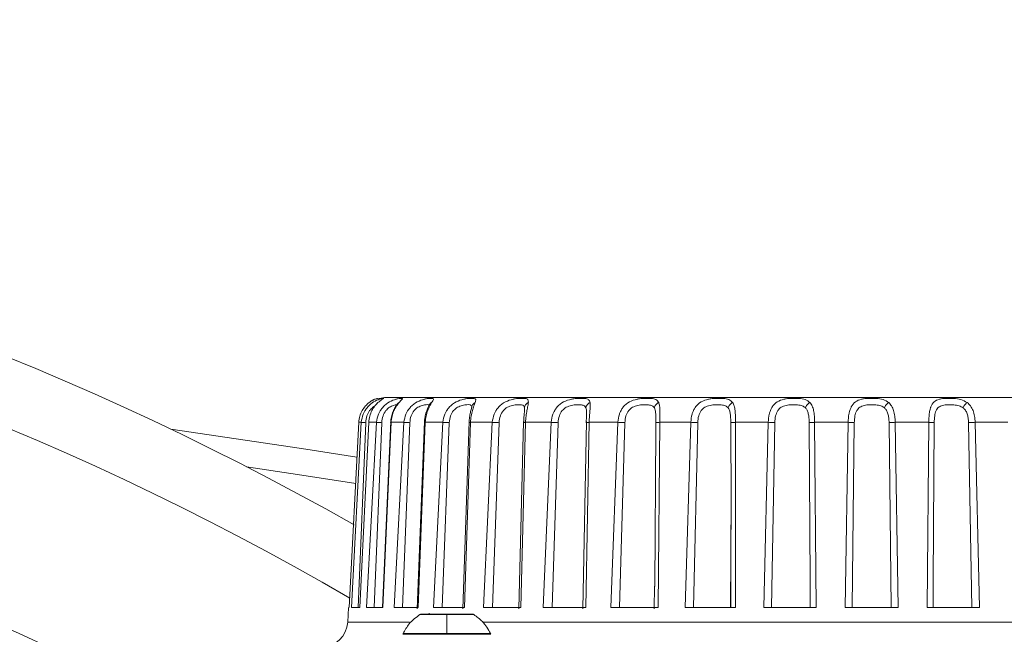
# Model space of a CAD drawing. Header units: millimetres. Extents: x 51337 to 61814, y -21781 to -12277.
# Tile 38 of 256: x 55158 to 55233, y -18118 to -18071. Entities that reach past the tile are written whole.
import ezdxf

# ---------------------------------------------------------------- set-up
doc = ezdxf.new("R2010")
doc.units = ezdxf.units.MM
doc.header["$LTSCALE"] = 0.3175
for name, color, linetype, lineweight in [('1轮廓实线层', 7, 'Continuous', 18), ('7标注层', 4, 'Continuous', 13), ('sub', 1, 'Continuous', 18), ('粗实线', 7, 'Continuous', 18)]:
    doc.layers.add(name, color=color, linetype=linetype, lineweight=lineweight)
doc.styles.add('标准汉字', font='gbenor.shx', dxfattribs={"bigfont": 'gbcbig.shx'})
doc.dimstyles.new('M1：15', dxfattribs={"dimscale": 15, "dimtxt": 3.5, "dimasz": 2.5, "dimexe": 2, "dimexo": 0, "dimgap": 0.5, "dimtad": 1, "dimdec": 4, "dimdsep": 46, "dimtxsty": '标准汉字', "dimcen": 5, "dimdle": 5, "dimclrd": 1, "dimclre": 1, "dimclrt": 256, "dimadec": 4, "dimazin": 2, "dimtfac": 1, "dimtdec": 4, "dimtmove": 0, "dimatfit": 3, "dimfxl": 1, "dimtolj": 1, "dimarcsym": 0})
doc.dimstyles.new('M1：18.5', dxfattribs={"dimscale": 18.5, "dimtxt": 3.5, "dimasz": 2.5, "dimexe": 2, "dimexo": 0, "dimgap": 1.5, "dimtad": 1, "dimdec": 4, "dimdsep": 46, "dimtxsty": '标准汉字', "dimcen": 5, "dimdle": 5, "dimclrd": 1, "dimclre": 1, "dimclrt": 256, "dimadec": 4, "dimazin": 2, "dimtfac": 1, "dimtdec": 4, "dimtmove": 2, "dimatfit": 3, "dimfxl": 1, "dimfrac": 2, "dimtolj": 1, "dimarcsym": 0})

# ---------------------------------------------------------------- blocks, each defined once
blk = doc.blocks.new('*D33')
at = {"layer": '7标注层', "color": 1, "lineweight": -2, "ltscale": 30, "transparency": 16777216}
blk.add_line((54654.412, -18230.557), (54753.28, -18247.99), dxfattribs=at)
blk.add_arc((55072.944, -18304.355), 354.596, 6.06209, 163.93791, dxfattribs=at)
at = {"layer": '7标注层', "color": 1, "lineweight": 20, "ltscale": 30, "transparency": 16777216}
for points in [[(54738.28, -18207.655), (54726.102, -18204.837), (54723.735, -18242.78)], [(55431.799, -18266.577), (55419.317, -18267.238), (55427.541, -18304.355)]]:
    blk.add_solid(points, dxfattribs=at)
at = {"layer": 'Defpoints', "color": 0, "lineweight": 20, "ltscale": 30, "transparency": 16777216}
for p in [(53093.157, -17955.265), (54932.496, -17978.759), (54654.412, -18230.557), (54794.669, -18304.355), (56512.467, -18304.355)]:
    blk.add_point(p, dxfattribs=at)
at = {"layer": '7标注层', "ltscale": 30, "transparency": 16777216, "insert": (55140.13, -17921.865), "char_height": 52.5, "attachment_point": 5, "rotation": 350.03744, "style": '标准汉字'}
blk.add_mtext('\\A1;165%%D', dxfattribs=at)
blk = doc.blocks.new('*D35')
at = {"layer": '7标注层', "color": 1, "lineweight": -2, "ltscale": 30, "transparency": 16777216}
for p, q in [((56900.696, -17993.686), (57009.252, -17975.235)), ((56623.967, -18040.723), (55072.944, -18304.355))]:
    blk.add_line(p, q, dxfattribs=at)
at = {"layer": '7标注层', "color": 1, "lineweight": 18, "transparency": 16777216}
blk.add_solid([(57010.544, -17982.834), (57007.96, -17967.636), (57054.848, -17967.485)], dxfattribs=at)
at = {"layer": 'Defpoints', "color": 0, "lineweight": 18, "transparency": 16777216}
for p in [(57054.848, -17967.485), (55072.944, -18304.355)]:
    blk.add_point(p, dxfattribs=at)
at = {"layer": '7标注层', "transparency": 16777216, "insert": (56762.332, -18017.205), "char_height": 64.75, "attachment_point": 5, "rotation": 9.64656, "style": '标准汉字'}
blk.add_mtext('\\A1;R2010.3', dxfattribs=at)
blk = doc.blocks.new('*D36')
at = {"layer": '7标注层', "color": 1, "lineweight": -2, "ltscale": 30, "transparency": 16777216}
for p, q in [((55667.891, -17915.524), (55466.363, -18047.234)), ((55466.363, -18047.234), (55428.695, -18071.852)), ((55072.944, -18304.355), (55428.695, -18071.852)), ((55072.944, -18304.355), (54997.607, -18353.592))]:
    blk.add_line(p, q, dxfattribs=at)
at = {"layer": '7标注层', "color": 1, "lineweight": 18, "transparency": 16777216}
blk.add_solid([(55395.129, -18102.749), (55386.923, -18090.193), (55428.695, -18071.852)], dxfattribs=at)
at = {"layer": 'Defpoints', "color": 0, "lineweight": 18, "transparency": 16777216}
for p in [(55428.695, -18071.852), (55072.944, -18304.355)]:
    blk.add_point(p, dxfattribs=at)
at = {"layer": '7标注层', "transparency": 16777216, "insert": (55553.957, -17920.101), "char_height": 63, "attachment_point": 5, "rotation": 33.16688, "style": '标准汉字'}
blk.add_mtext('\\A1;R425', dxfattribs=at)

msp = doc.modelspace()

# ---------------------------------------------------------------- linework, layer by layer
at = {"layer": '1轮廓实线层', "ltscale": 30}
for points in [[(55169.59037, -18102.2772), (55179.51636, -18103.73984), (55183.74541, -18104.40751)], [(55183.65816, -18106.41927), (55179.21054, -18105.71632), (55175.33912, -18105.12848)]]:
    msp.add_lwpolyline(points, dxfattribs=at)
for centre, radius, start, end in [((55072.94446, -18304.35532), 224, 60.4145458, 138.539737), ((55072.94446, -18304.35532), 219, 59.7660111, 138.539737), ((55072.94446, -18304.35532), 205, 60.8035956, 132.3426055), ((55188.65012, -18116.55532), 0.2, 90, 105.8408438), ((55192.53853, -18116.55532), 0.2, 74.1591562, 90), ((55181.04653, -18116.85532), 2, 270, 356.9999994)]:
    msp.add_arc(centre, radius, start, end, dxfattribs=at)
at = {"layer": 'sub', "color": 4, "ltscale": 30}
msp.add_arc((55072.94446, -18304.35532), 424.98931, 190, 170, dxfattribs=at)
at = {"layer": '粗实线', "ltscale": 30}
for p, q in [((55185.83814, -18099.85532), (55185.32233, -18099.96372)), ((55185.28385, -18100.3172), (55185.25373, -18100.33646)), ((55189.25787, -18100.39795), (55189.24974, -18100.42271)), ((55183.88188, -18101.75065), (55183.15264, -18115.85532)), ((55183.32742, -18115.85532), (55184.08276, -18101.75065)), ((55183.85164, -18115.85532), (55184.41691, -18101.77691)), ((55184.08276, -18101.75065), (55183.88188, -18101.75065)), ((55184.64284, -18101.75065), (55183.95766, -18115.85532)), ((55184.47771, -18115.85532), (55185.24054, -18101.75065)), ((55185.24054, -18101.75065), (55184.64284, -18101.75065)), ((55185.06525, -18115.85532), (55185.6359, -18101.77691)), ((55186.32022, -18101.6739), (55185.69708, -18115.85532)), ((55186.34692, -18101.75065), (55185.72267, -18115.85532)), ((55187.32672, -18101.75065), (55186.34692, -18101.75065)), ((55186.57518, -18115.85532), (55187.32672, -18101.75065)), ((55187.21156, -18115.85532), (55187.77355, -18101.77691)), ((55188.88942, -18101.67588), (55188.33642, -18115.94565)), ((55188.95215, -18101.75065), (55188.40419, -18115.85532)), ((55190.28993, -18101.75065), (55188.95215, -18101.75065)), ((55189.56818, -18115.85532), (55190.28993, -18101.75065)), ((55190.23775, -18115.85532), (55190.77722, -18101.77691)), ((55192.28751, -18101.67798), (55191.82225, -18115.94719)), ((55192.3944, -18101.75065), (55191.93622, -18115.85532)), ((55194.0572, -18101.75065), (55192.3944, -18101.75065)), ((55193.38301, -18115.85532), (55194.0572, -18101.75065)), ((55194.06927, -18115.85532), (55194.57295, -18101.77691)), ((55196.43088, -18101.68014), (55196.06439, -18115.94892)), ((55196.58888, -18101.75065), (55196.23177, -18115.85532)), ((55198.53578, -18101.75065), (55196.58888, -18101.75065)), ((55197.92575, -18115.85532), (55198.53578, -18101.75065)), ((55198.6118, -18115.85532), (55199.06729, -18101.77691)), ((55201.21801, -18101.6825), (55200.95835, -18115.95076)), ((55201.43232, -18101.75065), (55201.18508, -18115.85532)), ((55203.61537, -18101.75065), (55201.43232, -18101.75065)), ((55203.08453, -18115.85532), (55203.61537, -18101.75065)), ((55203.75349, -18115.85532), (55204.14955, -18101.77691)), ((55206.51164, -18101.77682), (55206.51183, -18102.3303)), ((55206.80546, -18101.75065), (55206.67416, -18115.85532)), ((55209.17091, -18101.75065), (55206.80546, -18101.75065)), ((55208.73233, -18115.85532), (55209.17091, -18101.75065)), ((55209.36771, -18115.85532), (55209.69461, -18101.77691)), ((55212.21589, -18101.77659), (55212.23829, -18107.95541)), ((55212.57599, -18101.75065), (55212.56389, -18115.85532)), ((55215.0656, -18101.75065), (55212.57599, -18101.75065)), ((55214.73007, -18115.85532), (55215.0656, -18101.75065)), ((55215.16617, -18101.75367), (55215.0656, -18101.75065)), ((55215.31624, -18115.85532), (55215.56594, -18101.77691)), ((55218.18433, -18101.77659), (55218.2653, -18113.84491)), ((55221.15429, -18101.75065), (55218.60184, -18101.75065)), ((55218.60184, -18101.75065), (55218.70922, -18115.85532)), ((55220.93009, -18115.85532), (55221.15429, -18101.75065)), ((55221.45261, -18115.85532), (55221.61894, -18101.77691)), ((55224.26996, -18101.77659), (55224.4363, -18115.85532)), ((55227.28707, -18101.75065), (55224.73462, -18101.75065)), ((55224.73462, -18101.75065), (55224.95883, -18115.85532)), ((55227.17971, -18115.85532), (55227.28707, -18101.75065)), ((55227.62362, -18113.84614), (55227.70459, -18101.77691)), ((55230.32296, -18101.77659), (55230.57268, -18115.85532)), ((55233.31291, -18101.75065), (55230.82331, -18101.75065)), ((55230.82331, -18101.75065), (55231.15884, -18115.85532)), ((55206.51183, -18102.3303), (55206.42393, -18114.23919)), ((55212.23829, -18107.95541), (55212.20539, -18115.85532)), ((55212.23859, -18107.70958), (55212.22544, -18111.34402)), ((55212.22544, -18111.34402), (55212.20914, -18115.85532)), ((55218.26506, -18113.07751), (55218.27001, -18113.65342)), ((55227.61889, -18113.65464), (55227.62386, -18113.07787)), ((55218.2653, -18113.84491), (55218.26321, -18115.85532)), ((55227.6257, -18115.85532), (55227.62362, -18113.84614)), ((55206.40214, -18114.22988), (55206.38432, -18115.95255)), ((55183.10182, -18115.85266), (55183.04379, -18116.96)), ((55183.95766, -18115.85532), (55183.32742, -18115.85532)), ((55185.72267, -18115.85532), (55184.47771, -18115.85532)), ((55188.40419, -18115.85532), (55186.57518, -18115.85532)), ((55189.25453, -18116.28957), (55189.25453, -18116.36292)), ((55191.93622, -18115.85532), (55189.56818, -18115.85532)), ((55196.23177, -18115.85532), (55193.38301, -18115.85532)), ((55201.18508, -18115.85532), (55197.92575, -18115.85532)), ((55206.67416, -18115.85532), (55203.08453, -18115.85532)), ((55212.56389, -18115.85532), (55208.73233, -18115.85532)), ((55218.70922, -18115.85532), (55214.73007, -18115.85532)), ((55224.95883, -18115.85532), (55220.93009, -18115.85532)), ((55231.15884, -18115.85532), (55227.17971, -18115.85532)), ((55187.74884, -18116.96), (55183.04379, -18116.96)), ((55188.54514, -18116.38512), (55190.59432, -18116.38512)), ((55188.59552, -18116.36292), (55190.59432, -18116.36292)), ((55190.59432, -18116.36292), (55190.59432, -18116.38512)), ((55190.59432, -18116.36292), (55192.59312, -18116.36292)), ((55190.59432, -18116.38512), (55190.59432, -18117.82659)), ((55190.59432, -18116.38512), (55192.64356, -18116.38512)), ((55252.62672, -18116.96), (55193.31512, -18116.96)), ((55187.27156, -18117.82659), (55190.59432, -18117.82659)), ((55190.59432, -18117.82659), (55193.91709, -18117.82659)), ((55187.25122, -18117.88758), (55193.93744, -18117.88758))]:
    msp.add_line(p, q, dxfattribs=at)
for points, knots in [([(55258.67791, -18099.85532), (55258.36126, -18099.85532), (55257.71029, -18099.85532), (55256.34467, -18099.85532), (55254.59285, -18099.85532), (55252.37611, -18099.85532), (55249.65744, -18099.85532), (55246.41344, -18099.85532), (55242.6381, -18099.85532), (55238.34788, -18099.85532), (55234.02712, -18099.85532), (55229.84941, -18099.85532), (55225.9119, -18099.85532), (55221.90913, -18099.85532), (55217.88787, -18099.85532), (55213.92555, -18099.85532), (55210.10001, -18099.85532), (55206.45041, -18099.85532), (55202.70315, -18099.85532), (55198.98079, -18099.85532), (55195.47142, -18099.85532), (55192.5662, -18099.85532), (55190.24757, -18099.85532), (55188.4791, -18099.85532), (55187.2129, -18099.85532), (55186.39191, -18099.85532), (55185.92128, -18099.85532), (55185.86535, -18099.85532), (55185.83814, -18099.85532)], [0, 0, 0, 0, 34007.69802257, 69914.33870126, 107683.98780316, 149397.63991916, 193138.28929703, 238835.24432534, 288301.09389746, 339456.20484473, 392189.4251248, 433585.82429211, 474987.66247582, 517359.61619172, 559736.88206783, 602108.87247667, 644485.89702603, 685882.41609384, 727284.50039399, 780012.797153, 831167.92543829, 880638.2706853, 926331.09547265, 970071.31593768, 1011789.71157928, 1049554.31477187, 1085462.78373044, 1119473.8990086, 1119473.8990086, 1119473.8990086, 1119473.8990086]), ([(55183.88188, -18101.75065), (55183.90281, -18101.59028), (55183.94404, -18101.27432), (55184.14036, -18100.85212), (55184.38919, -18100.49192), (55184.58252, -18100.3247), (55184.67802, -18100.2421)], [0, 0, 0, 0, 50408.69901224, 99315.11920902, 146639.88501183, 192840.87492456, 192840.87492456, 192840.87492456, 192840.87492456]), ([(55185.35241, -18100.2421), (55185.46026, -18100.15631), (55185.66764, -18099.99136), (55185.80236, -18099.9319), (55185.79522, -18099.92394), (55185.71916, -18099.92722), (55185.60795, -18099.94466), (55185.50083, -18099.97484), (55185.4667, -18099.98553), (55185.33018, -18100.02996), (55185.01645, -18100.1657), (55184.69462, -18100.43233), (55184.49383, -18100.67236), (55184.39004, -18100.81641), (55184.29146, -18100.99436), (55184.15567, -18101.28544), (55184.11624, -18101.53705), (55184.08276, -18101.75065)], [0, 0, 0, 0, 81469.58812178, 156643.7248472, 203314.26338517, 233472.48953462, 289997.63766972, 306054.97304972, 310866.53279266, 313478.60221689, 397481.48646956, 484041.9646185, 489327.10331002, 528063.23218408, 556673.25530166, 571961.79317839, 657873.81838173, 657873.81838173, 657873.81838173, 657873.81838173]), ([(55184.41691, -18101.77691), (55184.43845, -18101.60291), (55184.47909, -18101.27471), (55184.69289, -18100.8578), (55184.92082, -18100.62966), (55185.05924, -18100.53503), (55185.10268, -18100.51443), (55185.10732, -18100.51223)], [0, 0, 0, 0, 76487.58474032, 144276.23643532, 202878.657376, 233757.37881396, 237451.33345298, 237451.33345298, 237451.33345298, 237451.33345298]), ([(55184.64284, -18101.75065), (55184.66233, -18101.59028), (55184.70074, -18101.27433), (55184.88057, -18100.85207), (55185.1039, -18100.49197), (55185.27024, -18100.32471), (55185.35241, -18100.2421)], [0, 0, 0, 0, 50410.55178517, 99317.5259479, 146651.35354493, 192848.66845, 192848.66845, 192848.66845, 192848.66845]), ([(55185.31307, -18099.92548), (55185.30492, -18099.92631), (55185.28803, -18099.92805), (55185.13733, -18099.97331), (55184.9245, -18100.06876), (55184.74863, -18100.19494), (55184.66285, -18100.25649)], [0, 0, 0, 0, 44629.30236135, 92480.42428417, 143895.11040911, 192851.63651828, 192851.63651828, 192851.63651828, 192851.63651828]), ([(55184.67802, -18100.2421), (55184.76723, -18100.18049), (55184.94011, -18100.06108), (55185.14536, -18099.97006), (55185.28627, -18099.92849), (55185.30424, -18099.92647), (55185.31307, -18099.92548)], [0, 0, 0, 0, 52094.45371031, 100962.00174589, 147662.5596386, 192849.76137913, 192849.76137913, 192849.76137913, 192849.76137913]), ([(55186.95243, -18100.2421), (55187.03519, -18100.15632), (55187.19427, -18099.99141), (55187.24874, -18099.93188), (55187.18214, -18099.92395), (55187.0562, -18099.92721), (55186.90969, -18099.94469), (55186.7794, -18099.97483), (55186.73842, -18099.98553), (55186.5759, -18100.02997), (55186.22193, -18100.16569), (55185.87796, -18100.43235), (55185.66596, -18100.67235), (55185.5574, -18100.81642), (55185.45511, -18100.99436), (55185.31467, -18101.28545), (55185.27458, -18101.53705), (55185.24054, -18101.75065)], [0, 0, 0, 0, 81488.34796432, 156640.93106696, 203337.64503213, 233487.95743459, 290015.41662866, 306078.09116629, 310884.09337033, 313495.64882808, 397506.78526767, 484076.99067775, 489363.21670952, 528100.12908062, 556712.37979171, 572001.77432008, 657920.55297737, 657920.55297737, 657920.55297737, 657920.55297737]), ([(55185.6359, -18101.77691), (55185.65837, -18101.60277), (55185.70075, -18101.27431), (55185.92579, -18100.85916), (55186.17982, -18100.6262), (55186.38302, -18100.51184), (55186.57586, -18100.43817), (55186.76886, -18100.39755), (55186.82227, -18100.41219), (55186.84748, -18100.4191)], [0, 0, 0, 0, 64088.50083453, 120885.98718819, 169984.63085716, 195852.17667168, 223484.59837105, 275268.50608596, 321554.82321721, 321554.82321721, 321554.82321721, 321554.82321721]), ([(55186.81337, -18100.37042), (55186.76065, -18100.44722), (55186.65216, -18100.60522), (55186.49169, -18100.93903), (55186.35897, -18101.33013), (55186.3308, -18101.62107), (55186.31642, -18101.76961)], [0, 0, 0, 0, 44541.24179164, 91642.64711194, 141186.2959332, 192866.09399569, 192866.09399569, 192866.09399569, 192866.09399569]), ([(55186.34692, -18101.75065), (55186.3645, -18101.59028), (55186.39913, -18101.27433), (55186.55799, -18100.8521), (55186.75043, -18100.49193), (55186.88564, -18100.32471), (55186.95243, -18100.2421)], [0, 0, 0, 0, 50416.28349464, 99328.34306442, 146660.48376979, 192866.31072643, 192866.31072643, 192866.31072643, 192866.31072643]), ([(55186.8171, -18100.37313), (55186.83018, -18100.35105), (55186.86274, -18100.2961), (55186.91886, -18100.26231), (55186.95243, -18100.2421)], [0, 0, 0, 0, 43710.13710898, 108778.16017796, 108778.16017796, 108778.16017796, 108778.16017796]), ([(55189.43871, -18100.2421), (55189.49432, -18100.15631), (55189.60122, -18099.9914), (55189.57408, -18099.93189), (55189.44959, -18099.92394), (55189.27694, -18099.92721), (55189.09888, -18099.94467), (55188.94836, -18099.97484), (55188.90168, -18099.98553), (55188.71692, -18100.03005), (55188.33176, -18100.16565), (55187.97404, -18100.43234), (55187.756, -18100.67235), (55187.64537, -18100.81642), (55187.54188, -18100.99435), (55187.40022, -18101.28546), (55187.36047, -18101.53706), (55187.32672, -18101.75065)], [0, 0, 0, 0, 81494.00904605, 156661.27474081, 203351.10733812, 233512.25398237, 290043.99121766, 306111.27945427, 310923.07827141, 313531.31627322, 397553.52656203, 484133.13683865, 489419.75675773, 528162.65181287, 556778.3400807, 572068.55492668, 657997.98760633, 657997.98760633, 657997.98760633, 657997.98760633]), ([(55187.77355, -18101.77691), (55187.79632, -18101.60277), (55187.83927, -18101.2743), (55188.07095, -18100.85919), (55188.34222, -18100.6261), (55188.56716, -18100.512), (55188.79048, -18100.43743), (55189.03494, -18100.39979), (55189.21928, -18100.40423), (55189.23855, -18100.46613), (55189.24746, -18100.49478)], [0, 0, 0, 0, 60750.6203814, 114590.61171161, 161132.49986869, 185660.64168615, 211849.92260549, 260928.1941951, 314712.90257673, 361077.54368035, 361077.54368035, 361077.54368035, 361077.54368035]), ([(55189.24995, -18100.4223), (55189.21622, -18100.49487), (55189.14648, -18100.64494), (55189.02602, -18100.96537), (55188.92135, -18101.34354), (55188.89816, -18101.62641), (55188.88628, -18101.77136)], [0, 0, 0, 0, 43905.13341843, 90783.77075536, 140569.71096614, 192892.88193441, 192892.88193441, 192892.88193441, 192892.88193441]), ([(55188.95215, -18101.75065), (55188.96739, -18101.59028), (55188.9974, -18101.27431), (55189.13139, -18100.85212), (55189.28814, -18100.49192), (55189.38892, -18100.3247), (55189.43871, -18100.2421)], [0, 0, 0, 0, 50421.64454203, 99341.59722584, 146679.50474539, 192893.36442366, 192893.36442366, 192893.36442366, 192893.36442366]), ([(55189.25782, -18100.40765), (55189.28146, -18100.37296), (55189.32782, -18100.30494), (55189.40224, -18100.26277), (55189.43871, -18100.2421)], [0, 0, 0, 0, 55477.45975007, 108792.69352708, 108792.69352708, 108792.69352708, 108792.69352708]), ([(55192.75, -18100.2421), (55192.77709, -18100.15631), (55192.82918, -18099.99141), (55192.7211, -18099.93189), (55192.5418, -18099.92395), (55192.32674, -18099.92721), (55192.12135, -18099.94469), (55191.95451, -18099.97484), (55191.90315, -18099.98552), (55191.70103, -18100.03009), (55191.29372, -18100.16562), (55190.93117, -18100.43235), (55190.71251, -18100.67235), (55190.60251, -18100.81642), (55190.50039, -18100.99435), (55190.36096, -18101.28546), (55190.32255, -18101.53706), (55190.28993, -18101.75065)], [0, 0, 0, 0, 81509.91402587, 156686.32273744, 203384.25296141, 233553.54552307, 290087.60694014, 306160.57032899, 310971.1176487, 313577.64605148, 397618.35125268, 484211.67465941, 489499.29062229, 528248.04606801, 556868.07842286, 572161.25631806, 658104.47204897, 658104.47204897, 658104.47204897, 658104.47204897]), ([(55190.77722, -18101.77691), (55190.79972, -18101.60277), (55190.84216, -18101.2743), (55191.07489, -18100.85918), (55191.35647, -18100.62612), (55191.59807, -18100.51199), (55191.84481, -18100.43738), (55192.12946, -18100.40035), (55192.3605, -18100.40195), (55192.41868, -18100.45599), (55192.44177, -18100.47743)], [0, 0, 0, 0, 62664.41735624, 118200.06202732, 166210.08895986, 191506.50419982, 218523.39296622, 269148.70531415, 324627.72460412, 361136.92236519, 361136.92236519, 361136.92236519, 361136.92236519]), ([(55192.50939, -18100.49095), (55192.49463, -18100.55721), (55192.4639, -18100.69513), (55192.38547, -18100.99766), (55192.31115, -18101.35915), (55192.29396, -18101.63244), (55192.28511, -18101.77322)], [0, 0, 0, 0, 43035.76176804, 89580.10644831, 139687.51442623, 192928.35405464, 192928.35405464, 192928.35405464, 192928.35405464]), ([(55192.3944, -18101.75065), (55192.4069, -18101.59029), (55192.43154, -18101.27435), (55192.53738, -18100.85206), (55192.65457, -18100.49196), (55192.71845, -18100.32471), (55192.75, -18100.2421)], [0, 0, 0, 0, 50433.01213463, 99358.33035948, 146710.97305164, 192929.160072, 192929.160072, 192929.160072, 192929.160072]), ([(55192.44177, -18100.47743), (55192.45305, -18100.48326), (55192.50046, -18100.50778), (55192.49133, -18100.58589), (55192.48437, -18100.64541)], [0, 0, 0, 0, 25885.65132264, 108811.53676776, 108811.53676776, 108811.53676776, 108811.53676776]), ([(55192.48437, -18100.64541), (55192.48653, -18100.60445), (55192.49094, -18100.52085), (55192.54649, -18100.40483), (55192.63273, -18100.30559), (55192.71142, -18100.26299), (55192.75, -18100.2421)], [0, 0, 0, 0, 47271.25632377, 96468.82092111, 145647.82677087, 192930.6522767, 192930.6522767, 192930.6522767, 192930.6522767]), ([(55196.80478, -18100.2421), (55196.80269, -18100.15631), (55196.79868, -18099.99138), (55196.61234, -18099.93189), (55196.38265, -18099.92395), (55196.13041, -18099.92721), (55195.90281, -18099.9447), (55195.72373, -18099.97483), (55195.66896, -18099.98553), (55195.45473, -18100.03), (55195.03487, -18100.16568), (55194.67658, -18100.43233), (55194.46267, -18100.67235), (55194.35604, -18100.81643), (55194.25775, -18100.99434), (55194.12409, -18101.28546), (55194.08791, -18101.53706), (55194.0572, -18101.75065)], [0, 0, 0, 0, 81519.05473816, 156721.7513575, 203433.74183531, 233607.43188628, 290151.20670129, 306227.46726601, 311037.25393313, 313648.66412126, 397701.52212676, 484312.76374319, 489601.03445122, 528356.70600902, 556983.90732618, 572279.46611785, 658237.65745364, 658237.65745364, 658237.65745364, 658237.65745364]), ([(55194.57295, -18101.77691), (55194.59462, -18101.60277), (55194.63551, -18101.27431), (55194.86356, -18100.85918), (55195.14852, -18100.62613), (55195.40085, -18100.51195), (55195.66448, -18100.43769), (55195.98654, -18100.39786), (55196.28031, -18100.41178), (55196.45998, -18100.47157), (55196.49306, -18100.59046), (55196.50835, -18100.64541)], [0, 0, 0, 0, 60928.9062781, 114925.6393102, 161604.17671014, 186203.2558766, 212470.52767802, 261691.28213498, 315627.72140701, 364145.4939576, 405840.73644171, 405840.73644171, 405840.73644171, 405840.73644171]), ([(55196.50835, -18100.64541), (55196.51366, -18100.60445), (55196.5245, -18100.52085), (55196.58894, -18100.40483), (55196.68273, -18100.30559), (55196.76463, -18100.26298), (55196.80478, -18100.2421)], [0, 0, 0, 0, 47280.95186692, 96487.31524443, 145674.97782725, 192973.04303077, 192973.04303077, 192973.04303077, 192973.04303077]), ([(55196.58888, -18101.75065), (55196.59835, -18101.59028), (55196.617, -18101.27434), (55196.69209, -18100.85208), (55196.76685, -18100.49196), (55196.79224, -18100.32471), (55196.80478, -18100.2421)], [0, 0, 0, 0, 50445.38812294, 99384.25076393, 146745.60836294, 192972.81321871, 192972.81321871, 192972.81321871, 192972.81321871]), ([(55201.50321, -18100.2421), (55201.472, -18100.15631), (55201.41201, -18099.99141), (55201.15196, -18099.93189), (55200.87749, -18099.92395), (55200.59436, -18099.92721), (55200.3501, -18099.94471), (55200.16322, -18099.97482), (55200.10639, -18099.98553), (55199.88499, -18100.03001), (55199.46346, -18100.16565), (55199.11799, -18100.43238), (55198.91418, -18100.67233), (55198.81348, -18100.81644), (55198.72149, -18100.99434), (55198.59682, -18101.28549), (55198.5638, -18101.53707), (55198.53578, -18101.75065)], [0, 0, 0, 0, 81552.06261884, 156767.36565141, 203483.95784398, 233668.08284307, 290225.55497746, 306306.84170576, 311114.91268184, 313725.89132092, 397798.61707765, 484428.82629364, 489719.70605505, 528483.17984088, 557117.0303256, 572414.95324085, 658394.56698691, 658394.56698691, 658394.56698691, 658394.56698691]), ([(55199.06729, -18101.77691), (55199.08761, -18101.60277), (55199.12594, -18101.2743), (55199.34368, -18100.85919), (55199.62499, -18100.62613), (55199.88184, -18100.51194), (55200.15617, -18100.4377), (55200.50463, -18100.39785), (55200.84601, -18100.41178), (55201.08295, -18100.47153), (55201.15156, -18100.59046), (55201.18326, -18100.64541)], [0, 0, 0, 0, 60945.1081141, 114957.62053887, 161647.95513585, 186252.74470345, 212531.21308172, 261764.79911827, 315720.13573899, 364251.63310693, 405939.54412678, 405939.54412678, 405939.54412678, 405939.54412678]), ([(55201.18326, -18100.64541), (55201.19159, -18100.60445), (55201.20859, -18100.52088), (55201.28034, -18100.40481), (55201.37938, -18100.3056), (55201.46248, -18100.26299), (55201.50321, -18100.2421)], [0, 0, 0, 0, 47305.1874775, 96514.94690536, 145718.03057928, 193022.24871093, 193022.24871093, 193022.24871093, 193022.24871093]), ([(55201.43232, -18101.75065), (55201.43853, -18101.59028), (55201.45075, -18101.27433), (55201.49323, -18100.85207), (55201.52372, -18100.492), (55201.50999, -18100.32472), (55201.50321, -18100.2421)], [0, 0, 0, 0, 50458.55892217, 99411.80922731, 146789.96471092, 193023.24640437, 193023.24640437, 193023.24640437, 193023.24640437]), ([(55206.72958, -18100.2421), (55206.67001, -18100.15631), (55206.55551, -18099.99141), (55206.22815, -18099.93189), (55205.91574, -18099.92395), (55205.60859, -18099.92721), (55205.35382, -18099.94471), (55205.16361, -18099.97482), (55205.10616, -18099.98553), (55204.88311, -18100.03), (55204.47014, -18100.16569), (55204.14618, -18100.4323), (55203.95735, -18100.67237), (55203.86513, -18100.81643), (55203.78168, -18100.99435), (55203.66907, -18101.28545), (55203.64003, -18101.53706), (55203.61537, -18101.75065)], [0, 0, 0, 0, 81567.17497413, 156797.12716759, 203529.45091002, 233720.72659192, 290297.21068997, 306382.72390706, 311192.29729514, 313804.74660665, 397902.56573687, 484556.56672693, 489846.35263795, 528620.7548695, 557263.46794887, 572567.7599608, 658571.63598058, 658571.63598058, 658571.63598058, 658571.63598058]), ([(55204.14955, -18101.77691), (55204.16801, -18101.60277), (55204.20284, -18101.27431), (55204.40491, -18100.85918), (55204.6757, -18100.62613), (55204.93067, -18100.51194), (55205.20906, -18100.4377), (55205.5752, -18100.39785), (55205.95587, -18100.41178), (55206.24428, -18100.47154), (55206.3467, -18100.59046), (55206.39402, -18100.64541)], [0, 0, 0, 0, 60961.17519656, 114986.06337424, 161688.69876195, 186300.82697774, 212585.03324673, 261831.31757067, 315797.83054056, 364343.68500383, 406051.03982485, 406051.03982485, 406051.03982485, 406051.03982485]), ([(55206.39402, -18100.64541), (55206.40517, -18100.60445), (55206.42793, -18100.52086), (55206.50519, -18100.4048), (55206.60704, -18100.30561), (55206.68928, -18100.26299), (55206.72958, -18100.2421)], [0, 0, 0, 0, 47307.31231705, 96535.77297684, 145762.19482636, 193077.06006874, 193077.06006874, 193077.06006874, 193077.06006874]), ([(55206.80546, -18101.75065), (55206.80825, -18101.59027), (55206.81375, -18101.27429), (55206.82257, -18100.85215), (55206.80804, -18100.4919), (55206.75552, -18100.3247), (55206.72958, -18100.2421)], [0, 0, 0, 0, 50469.60796858, 99439.17412029, 146819.8201677, 193079.21612133, 193079.21612133, 193079.21612133, 193079.21612133]), ([(55212.35523, -18100.2421), (55212.26876, -18100.15631), (55212.1025, -18099.99138), (55211.71601, -18099.93189), (55211.37327, -18099.92395), (55211.04971, -18099.92721), (55210.79063, -18099.94471), (55210.60186, -18099.97482), (55210.54517, -18099.98553), (55210.32605, -18100.02999), (55209.93168, -18100.16568), (55209.63721, -18100.43237), (55209.46806, -18100.67233), (55209.38655, -18100.81644), (55209.31372, -18100.99433), (55209.21596, -18101.28549), (55209.1916, -18101.53707), (55209.17091, -18101.75065)], [0, 0, 0, 0, 81581.95713539, 156848.06359351, 203593.54803749, 233793.82569503, 290384.53118373, 306474.1524639, 311284.10056251, 313897.79893072, 398015.98393834, 484699.13142664, 489992.85262086, 528778.93719379, 557430.53973669, 572737.15524974, 658764.72673184, 658764.72673184, 658764.72673184, 658764.72673184]), ([(55209.69461, -18101.77691), (55209.71077, -18101.60277), (55209.74125, -18101.27429), (55209.92264, -18100.85921), (55210.17623, -18100.62612), (55210.42307, -18100.51195), (55210.69862, -18100.43769), (55211.07347, -18100.39786), (55211.48404, -18100.41178), (55211.81682, -18100.47156), (55211.95051, -18100.59046), (55212.0123, -18100.64541)], [0, 0, 0, 0, 60978.9650662, 115022.26561738, 161735.72422813, 186356.40680358, 212646.9807124, 261909.49787899, 315889.51324068, 364446.86679064, 406172.47236876, 406172.47236876, 406172.47236876, 406172.47236876]), ([(55212.0123, -18100.64541), (55212.02599, -18100.60445), (55212.05392, -18100.52089), (55212.13484, -18100.40479), (55212.23698, -18100.3056), (55212.31634, -18100.26299), (55212.35523, -18100.2421)], [0, 0, 0, 0, 47331.1583659, 96564.39771717, 145802.59230406, 193136.12912798, 193136.12912798, 193136.12912798, 193136.12912798]), ([(55212.57599, -18101.75065), (55212.5753, -18101.59028), (55212.57395, -18101.27434), (55212.54884, -18100.85206), (55212.4897, -18100.49197), (55212.39969, -18100.32471), (55212.35523, -18100.2421)], [0, 0, 0, 0, 50487.0146753, 99467.07976148, 146872.07347738, 193139.34405926, 193139.34405926, 193139.34405926, 193139.34405926]), ([(55218.24162, -18100.2421), (55218.13039, -18100.15631), (55217.91657, -18099.9914), (55217.48028, -18099.93189), (55217.11575, -18099.92395), (55216.7837, -18099.92721), (55216.52679, -18099.94469), (55216.34396, -18099.97483), (55216.28952, -18099.98553), (55216.07947, -18100.03002), (55215.71381, -18100.16565), (55215.45589, -18100.43232), (55215.31059, -18100.67237), (55215.24185, -18100.81643), (55215.1814, -18100.99433), (55215.10087, -18101.28548), (55215.0818, -18101.53707), (55215.0656, -18101.75065)], [0, 0, 0, 0, 81618.4714432, 156901.65656859, 203660.69955791, 233869.09782129, 290476.8239716, 306570.66377613, 311387.11864475, 314000.30397367, 398148.12642786, 484848.52545959, 490141.84914847, 528941.73397793, 557602.05112198, 572913.65580319, 658969.2113309, 658969.2113309, 658969.2113309, 658969.2113309]), ([(55215.56594, -18101.77691), (55215.57938, -18101.60277), (55215.60472, -18101.2743), (55215.76105, -18100.85917), (55215.99113, -18100.62614), (55216.22379, -18100.51194), (55216.48973, -18100.4377), (55216.86405, -18100.39785), (55217.29444, -18100.41179), (55217.66328, -18100.47153), (55217.82502, -18100.59046), (55217.89976, -18100.64541)], [0, 0, 0, 0, 60997.58399753, 115057.32872145, 161792.50262453, 186419.13870478, 212718.84704838, 261995.94817557, 315995.62114086, 364574.3428367, 406300.84168575, 406300.84168575, 406300.84168575, 406300.84168575]), ([(55217.89976, -18100.64541), (55217.91566, -18100.60445), (55217.94809, -18100.52088), (55218.03066, -18100.4048), (55218.13057, -18100.30561), (55218.2051, -18100.26299), (55218.24162, -18100.2421)], [0, 0, 0, 0, 47346.09999615, 96600.15150185, 145853.53208567, 193198.00311204, 193198.00311204, 193198.00311204, 193198.00311204]), ([(55218.60184, -18101.75065), (55218.59768, -18101.59028), (55218.58948, -18101.2743), (55218.53115, -18100.85213), (55218.42876, -18100.49194), (55218.3035, -18100.32471), (55218.24162, -18100.2421)], [0, 0, 0, 0, 50503.27311181, 99504.61123513, 146919.0869986, 193202.15107191, 193202.15107191, 193202.15107191, 193202.15107191]), ([(55224.24381, -18100.2421), (55224.11056, -18100.15631), (55223.85439, -18099.99139), (55223.37913, -18099.93189), (55223.00174, -18099.92395), (55222.6694, -18099.92721), (55222.42089, -18099.94471), (55222.24868, -18099.97482), (55222.1977, -18099.98553), (55222.0021, -18100.02999), (55221.67379, -18100.16573), (55221.45898, -18100.43226), (55221.34111, -18100.67238), (55221.28678, -18100.81643), (55221.24022, -18100.99435), (55221.17894, -18101.28544), (55221.16561, -18101.53705), (55221.15429, -18101.75065)], [0, 0, 0, 0, 81640.20661006, 156949.68450693, 203725.46919435, 233943.72909971, 290572.61617905, 306674.43184659, 311488.25427724, 314103.49922359, 398270.61858877, 485008.34299159, 490302.16328958, 529111.84824641, 557780.77829519, 573099.51966327, 659180.11739541, 659180.11739541, 659180.11739541, 659180.11739541]), ([(55221.61894, -18101.77691), (55221.62934, -18101.60277), (55221.64896, -18101.2743), (55221.7763, -18100.85919), (55221.97729, -18100.62612), (55222.19, -18100.51194), (55222.43973, -18100.43771), (55222.80437, -18100.39785), (55223.24391, -18100.41178), (55223.63991, -18100.47155), (55223.82561, -18100.59046), (55223.91144, -18100.64541)], [0, 0, 0, 0, 61017.51471654, 115092.68861554, 161836.98409274, 186472.86006238, 212785.27875085, 262077.01556498, 316094.15208023, 364683.11600489, 406432.97266179, 406432.97266179, 406432.97266179, 406432.97266179]), ([(55223.91144, -18100.64541), (55223.92916, -18100.60445), (55223.9653, -18100.52088), (55224.04745, -18100.4048), (55224.14269, -18100.3056), (55224.21055, -18100.26299), (55224.24381, -18100.2421)], [0, 0, 0, 0, 47358.60211823, 96628.54825881, 145897.46307177, 193261.15941817, 193261.15941817, 193261.15941817, 193261.15941817]), ([(55224.73462, -18101.75065), (55224.72709, -18101.59027), (55224.71224, -18101.27428), (55224.6221, -18100.85213), (55224.47904, -18100.49194), (55224.32158, -18100.32471), (55224.24381, -18100.2421)], [0, 0, 0, 0, 50518.31959306, 99536.9518324, 146967.90176844, 193266.09301373, 193266.09301373, 193266.09301373, 193266.09301373]), ([(55230.21399, -18100.2421), (55230.062, -18100.15631), (55229.76983, -18099.9914), (55229.26726, -18099.93189), (55228.88632, -18099.92394), (55228.56185, -18099.92721), (55228.32804, -18099.94468), (55228.17039, -18099.97484), (55228.12431, -18099.98553), (55227.94778, -18100.03), (55227.66526, -18100.16566), (55227.49852, -18100.43242), (55227.41117, -18100.67231), (55227.37252, -18100.81643), (55227.34102, -18100.99434), (55227.30045, -18101.28549), (55227.29321, -18101.53707), (55227.28707, -18101.75065)], [0, 0, 0, 0, 81669.55916396, 156999.16897664, 203791.18557409, 234018.93225077, 290664.80512597, 306766.17206637, 311586.79828688, 314202.73659415, 398396.28149955, 485160.6567055, 490461.07265799, 529285.18516489, 557961.4714485, 573282.438338, 659392.27607391, 659392.27607391, 659392.27607391, 659392.27607391]), ([(55227.70459, -18101.77691), (55227.7117, -18101.60277), (55227.7251, -18101.27431), (55227.82032, -18100.85917), (55227.98722, -18100.62615), (55228.17479, -18100.51193), (55228.4022, -18100.43771), (55228.74813, -18100.39785), (55229.18605, -18100.41178), (55229.59929, -18100.47154), (55229.8045, -18100.59046), (55229.89932, -18100.64541)], [0, 0, 0, 0, 61039.38736245, 115133.26991172, 161896.49546414, 186536.31767923, 212855.35540708, 262161.00147418, 316196.9539245, 364806.56907713, 406565.59254734, 406565.59254734, 406565.59254734, 406565.59254734]), ([(55229.89932, -18100.64541), (55229.91841, -18100.60445), (55229.95735, -18100.52088), (55230.03709, -18100.4048), (55230.12534, -18100.3056), (55230.18483, -18100.26299), (55230.21399, -18100.2421)], [0, 0, 0, 0, 47373.94375463, 96660.29167161, 145942.38848697, 193324.04346723, 193324.04346723, 193324.04346723, 193324.04346723]), ([(55230.82331, -18101.75065), (55230.8126, -18101.59028), (55230.7915, -18101.27431), (55230.67174, -18100.85211), (55230.49153, -18100.49195), (55230.30575, -18100.32471), (55230.21399, -18100.2421)], [0, 0, 0, 0, 50537.8177667, 99569.96283016, 147017.14306054, 193329.59876831, 193329.59876831, 193329.59876831, 193329.59876831]), ([(55196.50835, -18100.64541), (55196.51097, -18100.70437), (55196.51642, -18100.82698), (55196.48868, -18101.09554), (55196.45913, -18101.41605), (55196.4515, -18101.65304), (55196.44753, -18101.77659)], [0, 0, 0, 0, 42531.54902247, 88445.95271392, 138478.78727833, 192971.85717676, 192971.85717676, 192971.85717676, 192971.85717676]), ([(55201.18326, -18100.64541), (55201.19684, -18100.6967), (55201.22507, -18100.80337), (55201.2263, -18100.95232), (55201.22694, -18101.02964)], [0, 0, 0, 0, 52346.2503933, 108863.25917177, 108863.25917177, 108863.25917177, 108863.25917177]), ([(55201.22694, -18101.02964), (55201.22435, -18101.14621), (55201.21911, -18101.3819), (55201.21439, -18101.64423), (55201.21201, -18101.77682)], [0, 0, 0, 0, 53840.31869931, 108863.38897533, 108863.38897533, 108863.38897533, 108863.38897533]), ([(55206.39402, -18100.64541), (55206.4204, -18100.70438), (55206.47525, -18100.82702), (55206.5019, -18101.09547), (55206.51149, -18101.41615), (55206.51159, -18101.65318), (55206.51164, -18101.77682)], [0, 0, 0, 0, 42545.70955157, 88486.30827382, 138521.80444896, 193076.67192485, 193076.67192485, 193076.67192485, 193076.67192485]), ([(55212.0123, -18100.64541), (55212.04973, -18100.70437), (55212.12757, -18100.82699), (55212.18077, -18101.09553), (55212.2098, -18101.41602), (55212.2138, -18101.65302), (55212.21589, -18101.77659)], [0, 0, 0, 0, 42565.37227226, 88520.39594961, 138591.07735002, 193136.10116279, 193136.10116279, 193136.10116279, 193136.10116279]), ([(55217.89976, -18100.64541), (55217.94732, -18100.70438), (55218.04623, -18100.82703), (55218.12463, -18101.09545), (55218.17245, -18101.41608), (55218.18026, -18101.65304), (55218.18433, -18101.77659)], [0, 0, 0, 0, 42578.78860279, 88559.86611347, 138644.08932818, 193198.30709488, 193198.30709488, 193198.30709488, 193198.30709488]), ([(55223.91144, -18100.64541), (55223.96795, -18100.70438), (55224.08549, -18100.82702), (55224.18719, -18101.09548), (55224.25259, -18101.41608), (55224.26401, -18101.65304), (55224.26996, -18101.77659)], [0, 0, 0, 0, 42591.21999115, 88583.32516098, 138686.3685667, 193261.76725334, 193261.76725334, 193261.76725334, 193261.76725334]), ([(55229.89932, -18100.64541), (55229.96339, -18100.70437), (55230.09664, -18100.82699), (55230.21917, -18101.09551), (55230.30053, -18101.41607), (55230.31527, -18101.65304), (55230.32296, -18101.77659)], [0, 0, 0, 0, 42608.47186996, 88609.93035289, 138731.8472624, 193324.92677424, 193324.92677424, 193324.92677424, 193324.92677424]), ([(55184.41691, -18101.77691), (55184.37452, -18101.77423), (55184.28798, -18101.76876), (55184.1845, -18101.76118), (55184.10933, -18101.75473), (55184.0915, -18101.75199), (55184.08276, -18101.75065)], [0, 0, 0, 0, 47236.07225215, 96432.29863704, 145613.74821815, 192846.21633994, 192846.21633994, 192846.21633994, 192846.21633994]), ([(55185.6359, -18101.77691), (55185.59115, -18101.77423), (55185.49979, -18101.76876), (55185.38188, -18101.76118), (55185.28845, -18101.75473), (55185.25629, -18101.75199), (55185.24054, -18101.75065)], [0, 0, 0, 0, 47243.19818591, 96443.72972459, 145639.98042159, 192858.69688231, 192858.69688231, 192858.69688231, 192858.69688231]), ([(55186.34692, -18101.75065), (55186.33286, -18101.75192), (55186.30967, -18101.75401), (55186.31835, -18101.75748), (55186.32176, -18101.75885)], [0, 0, 0, 0, 65998.92257304, 108776.84617278, 108776.84617278, 108776.84617278, 108776.84617278]), ([(55187.77355, -18101.77691), (55187.72754, -18101.77423), (55187.63363, -18101.76876), (55187.50417, -18101.76118), (55187.39474, -18101.75473), (55187.34908, -18101.75199), (55187.32672, -18101.75065)], [0, 0, 0, 0, 47250.5472469, 96440.09043709, 145641.31886202, 192880.90459873, 192880.90459873, 192880.90459873, 192880.90459873]), ([(55188.95215, -18101.75065), (55188.93189, -18101.75194), (55188.89232, -18101.75447), (55188.88957, -18101.75865), (55188.88823, -18101.76069)], [0, 0, 0, 0, 55689.41885669, 108792.10104426, 108792.10104426, 108792.10104426, 108792.10104426]), ([(55190.77722, -18101.77691), (55190.73108, -18101.77423), (55190.6369, -18101.76876), (55190.49914, -18101.76118), (55190.37643, -18101.75473), (55190.31836, -18101.75199), (55190.28993, -18101.75065)], [0, 0, 0, 0, 47253.80228955, 96458.80040307, 145683.06470695, 192912.29316054, 192912.29316054, 192912.29316054, 192912.29316054]), ([(55192.3944, -18101.75065), (55192.36909, -18101.75198), (55192.31745, -18101.75469), (55192.28496, -18101.7592), (55192.28819, -18101.76228), (55192.28876, -18101.76282)], [0, 0, 0, 0, 67785.01095186, 138355.30160546, 153436.63350394, 153436.63350394, 153436.63350394, 153436.63350394]), ([(55194.57295, -18101.77691), (55194.52782, -18101.77423), (55194.4357, -18101.76876), (55194.29304, -18101.76118), (55194.15996, -18101.75473), (55194.09099, -18101.75199), (55194.0572, -18101.75065)], [0, 0, 0, 0, 47258.80837984, 96469.67340224, 145687.58381561, 192952.09010673, 192952.09010673, 192952.09010673, 192952.09010673]), ([(55196.58888, -18101.75065), (55196.55725, -18101.75197), (55196.49268, -18101.75465), (55196.43734, -18101.76102), (55196.41709, -18101.76853), (55196.43752, -18101.77394), (55196.44753, -18101.77659)], [0, 0, 0, 0, 47267.92983766, 96477.57188294, 145690.7851449, 192975.14056205, 192975.14056205, 192975.14056205, 192975.14056205]), ([(55199.06729, -18101.77691), (55199.02427, -18101.77423), (55198.93646, -18101.76876), (55198.79243, -18101.76118), (55198.6523, -18101.75473), (55198.57409, -18101.75199), (55198.53578, -18101.75065)], [0, 0, 0, 0, 47262.79713831, 96492.25530688, 145718.36348668, 192999.31600354, 192999.31600354, 192999.31600354, 192999.31600354]), ([(55201.43232, -18101.75065), (55201.39578, -18101.75198), (55201.32118, -18101.75471), (55201.24578, -18101.76113), (55201.20344, -18101.76869), (55201.20919, -18101.77415), (55201.21201, -18101.77682)], [0, 0, 0, 0, 47275.32473186, 96532.3531418, 145754.42021915, 193025.51430804, 193025.51430804, 193025.51430804, 193025.51430804]), ([(55204.14955, -18101.77691), (55204.10972, -18101.77423), (55204.02842, -18101.76876), (55203.8865, -18101.76118), (55203.74283, -18101.75473), (55203.65728, -18101.75199), (55203.61537, -18101.75065)], [0, 0, 0, 0, 47286.93297961, 96524.6305618, 145762.41065171, 193052.80868379, 193052.80868379, 193052.80868379, 193052.80868379]), ([(55206.80546, -18101.75065), (55206.76493, -18101.75198), (55206.68222, -18101.7547), (55206.58842, -18101.76114), (55206.52511, -18101.7687), (55206.51607, -18101.77415), (55206.51164, -18101.77682)], [0, 0, 0, 0, 47295.01163128, 96527.13843042, 145770.49995935, 193081.5079421, 193081.5079421, 193081.5079421, 193081.5079421]), ([(55209.69461, -18101.77691), (55209.65894, -18101.77423), (55209.58613, -18101.76876), (55209.44984, -18101.76118), (55209.30614, -18101.75473), (55209.21538, -18101.75199), (55209.17091, -18101.75065)], [0, 0, 0, 0, 47293.93029753, 96546.34089945, 145803.36931244, 193111.25144576, 193111.25144576, 193111.25144576, 193111.25144576]), ([(55212.57599, -18101.75065), (55212.53247, -18101.75197), (55212.44363, -18101.75465), (55212.33387, -18101.76102), (55212.25109, -18101.76853), (55212.22747, -18101.77394), (55212.21589, -18101.77659)], [0, 0, 0, 0, 47302.4470536, 96555.10382797, 145820.70227843, 193141.74434094, 193141.74434094, 193141.74434094, 193141.74434094]), ([(55215.56594, -18101.77691), (55215.54156, -18101.77473), (55215.49185, -18101.7703), (55215.39353, -18101.76394), (55215.28321, -18101.75812), (55215.20499, -18101.75515), (55215.16617, -18101.75367)], [0, 0, 0, 0, 46803.54580569, 95418.0885809, 144672.2320899, 193173.87400142, 193173.87400142, 193173.87400142, 193173.87400142]), ([(55218.60184, -18101.75065), (55218.55639, -18101.75197), (55218.46362, -18101.75465), (55218.3406, -18101.76102), (55218.24038, -18101.76853), (55218.20276, -18101.77394), (55218.18433, -18101.77659)], [0, 0, 0, 0, 47320.40460259, 96592.9733766, 145868.27557381, 193204.74093705, 193204.74093705, 193204.74093705, 193204.74093705]), ([(55221.61894, -18101.77691), (55221.59409, -18101.77423), (55221.54337, -18101.76876), (55221.42824, -18101.76118), (55221.29497, -18101.75473), (55221.20055, -18101.75199), (55221.15429, -18101.75065)], [0, 0, 0, 0, 47326.26135019, 96621.80823361, 145900.79180711, 193237.145855, 193237.145855, 193237.145855, 193237.145855]), ([(55224.73462, -18101.75065), (55224.68836, -18101.75197), (55224.59394, -18101.75465), (55224.46066, -18101.76102), (55224.34553, -18101.76852), (55224.29481, -18101.77394), (55224.26996, -18101.77659)], [0, 0, 0, 0, 47343.38124474, 96634.08827435, 145936.4209947, 193268.94658104, 193268.94658104, 193268.94658104, 193268.94658104]), ([(55227.70459, -18101.77691), (55227.68615, -18101.77423), (55227.64852, -18101.76876), (55227.5483, -18101.76118), (55227.4253, -18101.75473), (55227.33252, -18101.75199), (55227.28707, -18101.75065)], [0, 0, 0, 0, 47363.3502531, 96663.97916515, 145957.28263648, 193301.49782957, 193301.49782957, 193301.49782957, 193301.49782957]), ([(55230.82331, -18101.75065), (55230.77738, -18101.75197), (55230.68362, -18101.75465), (55230.54344, -18101.76102), (55230.41612, -18101.76853), (55230.35359, -18101.77394), (55230.32296, -18101.77659)], [0, 0, 0, 0, 47355.50548043, 96671.06357859, 145975.35942846, 193332.78046146, 193332.78046146, 193332.78046146, 193332.78046146]), ([(55190.59432, -18116.35532), (55190.54191, -18116.35532), (55190.43711, -18116.35532), (55190.30483, -18116.35532), (55190.21238, -18116.35532), (55190.20034, -18116.35532), (55190.19433, -18116.35532)], [0, 0, 0, 0, 48236.15102283, 96464.44196881, 144711.89508967, 192943.54911195, 192943.54911195, 192943.54911195, 192943.54911195]), ([(55190.99433, -18116.35532), (55190.98831, -18116.35532), (55190.97626, -18116.35532), (55190.88381, -18116.35532), (55190.75154, -18116.35532), (55190.64673, -18116.35532), (55190.59432, -18116.35532)], [0, 0, 0, 0, 48233.68868579, 96482.27826691, 144707.87543311, 192949.6791213, 192949.6791213, 192949.6791213, 192949.6791213]), ([(55188.54508, -18116.38512), (55188.24906, -18116.6045), (55187.72045, -18116.99626), (55187.40872, -18117.57288), (55187.27156, -18117.82659)], [0, 0, 0, 0, 60928.98104926, 108801.97954091, 108801.97954091, 108801.97954091, 108801.97954091]), ([(55188.59552, -18116.36292), (55188.58569, -18116.36613), (55188.56813, -18116.37186), (55188.55213, -18116.38107), (55188.54508, -18116.38512)], [0, 0, 0, 0, 60923.89097506, 108808.79137052, 108808.79137052, 108808.79137052, 108808.79137052]), ([(55192.64356, -18116.38512), (55192.63455, -18116.38003), (55192.61846, -18116.37095), (55192.60086, -18116.36537), (55192.59312, -18116.36292)], [0, 0, 0, 0, 60953.79838649, 108832.78713507, 108832.78713507, 108832.78713507, 108832.78713507]), ([(55193.91709, -18117.82659), (55193.73585, -18117.50578), (55193.41223, -18116.93292), (55192.87843, -18116.5525), (55192.64356, -18116.38512)], [0, 0, 0, 0, 60948.29735823, 108835.70708342, 108835.70708342, 108835.70708342, 108835.70708342]), ([(55187.27156, -18117.82659), (55187.26688, -18117.83769), (55187.25852, -18117.8575), (55187.25345, -18117.87839), (55187.25122, -18117.88758)], [0, 0, 0, 0, 60929.71313656, 108802.91146137, 108802.91146137, 108802.91146137, 108802.91146137]), ([(55193.93744, -18117.88758), (55193.93452, -18117.87589), (55193.9293, -18117.85503), (55193.92082, -18117.83528), (55193.91709, -18117.82659)], [0, 0, 0, 0, 60951.84504545, 108842.4485783, 108842.4485783, 108842.4485783, 108842.4485783])]:
    msp.add_open_spline(points, degree=3, knots=knots, dxfattribs=at)

# ---------------------------------------------------------------- dimensions: what is measured, and where the dimension line sits
at = {"layer": '7标注层', "ltscale": 30}
for mpoint, override, picture, middle in [((55428.69482, -18071.85243), {"dimscale": 18, "dimdec": 1, "dimpost": 'R<>', "dimsah": 1, "dimtmove": 0}, '*D36', (55488.11995, -18031.54569)), ((57054.84785, -17967.48475), {"dimdec": 1, "dimpost": 'R<>', "dimsah": 1, "dimtzin": 8}, '*D35', (56762.33176, -18017.20466))]:
    dim = msp.add_radius_dim(center=(55072.94446, -18304.35532), mpoint=mpoint, dimstyle='M1：18.5', override=override, dxfattribs=at)
    dim.commit()
    dim.dimension.update_dxf_attribs({"geometry": picture, "text_midpoint": middle, "dimtype": 164})
dim = msp.add_angular_dim_2l(base=(54932.49604, -17978.75929), line1=((56512.46664, -18304.35532), (54794.66887, -18304.35532)), line2=((54654.41169, -18230.5567), (53093.15683, -17955.26535)), text='165%%D', dimstyle='M1：15', override={"dimtad": 1, "dimtih": 0, "dimtoh": 0, "dimsah": 1, "dimtzin": 8}, dxfattribs=at)
dim.commit()
dim.dimension.update_dxf_attribs({"geometry": '*D33', "text_midpoint": (55134.29123, -17955.10597), "dimtype": 162})

doc.saveas('drawing.dxf')
